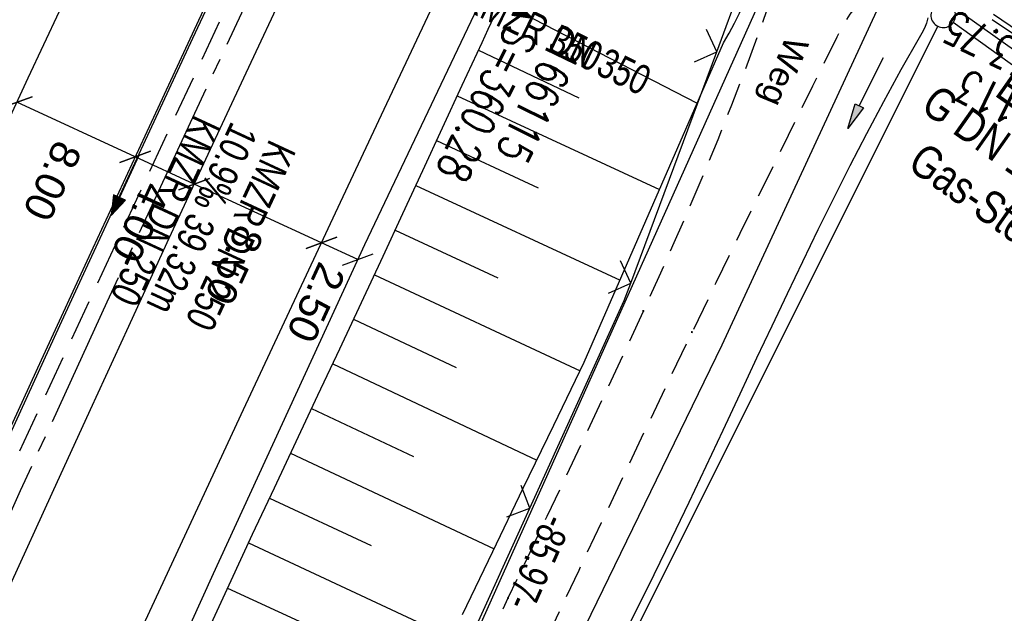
# Model space of a CAD drawing. Extents: x 508892 to 509489, y 458506 to 459473.
# Tile 49 of 62: x 509244 to 509304, y 459226 to 459262. Entities that reach past the tile are written whole.
import ezdxf

# ---------------------------------------------------------------- set-up
doc = ezdxf.new("R2010")
doc.units = 0
doc.header["$LTSCALE"] = 10
doc.header["$MEASUREMENT"] = 0
for name, pattern in [('ACAD_ISO13W100', [36, 12, -3, 12, -3, 0, -3, 0, -3]), ('ACAD_ISO14W100', [25.5, 12, -3, 0.5, -3, 0.5, -3, 0.5, -3]), ('ACHSE', [5.5, 4, -0.5, 0.5, -0.5]), ('AUSGEZOGEN', [0]), ('LT00', [0]), ('LT08', [0.42, 0.2, -0.1, 0.02, -0.1]), ('LT11', [0.3, 0.2, -0.1]), ('STRICHLINIE2', [0.375, 0.25, -0.125])]:
    doc.linetypes.add(name, pattern=pattern)
doc.layers.get('0').update_dxf_attribs({"linetype": 'LT00'})
for name, color, linetype in [('--EK_FBR', 1, 'LT00'), ('--EK_Halt-Pfeil', 4, 'LT00'), ('--EK_Haltung', 7, 'STRICHLINIE2'), ('--EK_Haltung-Text', 140, 'LT00'), ('--EK_Schacht-Text', 5, 'LT00'), ('--EL_DFK_AB_L', 21, 'LT00'), ('--EL_Halt-Pfeil', 4, 'LT00'), ('--EL_Haltung', 182, 'STRICHLINIE2'), ('--EL_Haltung-Text', 182, 'LT00'), ('-AX-093', 35, 'ACHSE'), ('ABSTAND', 8, 'LT00'), ('BEMAßUNG', 255, 'Continuous'), ('DFK_AB_L', 21, 'LT00'), ('DFK_GZPKT', 250, 'LT00'), ('DFK_KATASTER', 250, 'LT00'), ('DL_TEXT', 182, 'LT00'), ('FELDWEG_TEXT', 250, 'Continuous'), ('GASLTG', 250, 'ACAD_ISO13W100'), ('GASLTG_TEXT', 250, 'Continuous'), ('PFEIL', 140, 'AUSGEZOGEN'), ('TELEKOM', 210, 'ACAD_ISO14W100'), ('V111_AFBR_BAB', 250, 'LT00'), ('V111_BOESCH', 250, 'LT00'), ('V111_BOSCHUNG', 250, 'LT00'), ('V111_FELDWEG', 250, 'LT11'), ('V111_GRABEN', 250, 'LT00'), ('V111_H_BORD', 8, 'LT00'), ('V111_LD_MARK', 250, 'LT00'), ('V111_ZAUN', 40, 'LT00')]:
    doc.layers.add(name, color=color, linetype=linetype)
doc.styles.add('Arial', font='ARIAL.TTF')
doc.styles.add('Beschrift', font='ARIAL.TTF')
doc.styles.add('Haltungsbeschriftung', font='ARIAL.TTF', dxfattribs={"width": 0.75})
doc.styles.add('schachtbeschriftung', font='romans.shx', dxfattribs={"width": 0.75, "height": 2})
doc.styles.get("Standard").update_dxf_attribs({"font": 'ARIAL.TTF'})
doc.styles.add('Versorgungsltg', font='ARIAL.TTF', dxfattribs={"width": 0.8, "height": 2})

# ---------------------------------------------------------------- blocks, each defined once
blk = doc.blocks.new('SYMB7010')
at = {"color": 0, "linetype": 'ByBlock'}
for points in [[(-0.031408, 0.499213), (-0.093728, 0.49134), (-0.15457, 0.475719), (-0.212975, 0.452595), (-0.268021, 0.422333), (-0.31884, 0.385411), (-0.36463, 0.342411), (-0.40467, 0.29401), (-0.438329, 0.240973), (-0.465074, 0.184136), (-0.484486, 0.124395), (-0.496256, 0.062692), (-0.5002, 0)], [(0.5002, 0), (0.496256, 0.062692), (0.484485, 0.124395), (0.465074, 0.184136), (0.438329, 0.240973), (0.40467, 0.29401), (0.36463, 0.342411), (0.31884, 0.385411), (0.268021, 0.422333), (0.212975, 0.452595), (0.15457, 0.475719), (0.093728, 0.49134), (0.031408, 0.499213), (-0.031408, 0.499213)], [(-0.5002, 0), (-0.496256, -0.062692), (-0.484486, -0.124395), (-0.465075, -0.184136), (-0.438329, -0.240973), (-0.404671, -0.29401), (-0.36463, -0.342411), (-0.31884, -0.385411), (-0.268021, -0.422333), (-0.212975, -0.452595), (-0.154571, -0.475719), (-0.093728, -0.49134), (-0.031408, -0.499213), (0.031408, -0.499213)], [(0.031408, -0.499213), (0.093728, -0.491341), (0.15457, -0.475719), (0.212975, -0.452595), (0.268021, -0.422333), (0.31884, -0.385411), (0.36463, -0.342411), (0.404671, -0.294011), (0.438329, -0.240974), (0.465075, -0.184136), (0.484486, -0.124395), (0.496256, -0.062692), (0.500201, 0)]]:
    blk.add_lwpolyline(points, dxfattribs=at)
blk = doc.blocks.new('Pfreil3')
at = {"layer": 'PFEIL'}
blk.add_hatch(color=256, dxfattribs=at).paths.add_polyline_path([(-1.549, 0.273), (-1.549, -0.273), (0, 0)])
for p, q in [((-1.549, 0), (-4.831, 0)), ((-1.549, -0.273), (-1.549, 0.273)), ((-1.549, 0.273), (0, 0)), ((0, 0), (-1.549, -0.273))]:
    blk.add_line(p, q, dxfattribs=at)
blk = doc.blocks.new('SYMB0011')
at = {"color": 0, "linetype": 'ByBlock'}
for p, q in [((0.5, 0), (-0.5, 0)), ((0, 0.5), (0, -0.5))]:
    blk.add_line(p, q, dxfattribs=at)
blk = doc.blocks.new('_Oblique')
at = {"color": 0, "linetype": 'ByBlock', "lineweight": -2}
blk.add_line((-0.5, -0.5), (0.5, 0.5), dxfattribs=at)
blk = doc.blocks.new('SYMB0024')
at = {"color": 0, "linetype": 'ByBlock'}
for p, q in [((-0.5, 0.5), (0, 0)), ((0, 0), (0.5, 0.5))]:
    blk.add_line(p, q, dxfattribs=at)
blk = doc.blocks.new('SYMB0070')
at = {"color": 0, "linetype": 'ByBlock'}
for p, q in [((-0.5, 0), (0.2, 0)), ((0.5, 0), (0.2, 0.1)), ((0.2, 0.1), (0.2, 0)), ((0.468, 0), (0.21, 0.086)), ((0.21, 0.086), (0.21, -0.086)), ((0.21, -0.086), (0.468, 0)), ((0.22, -0.072), (0.437, 0)), ((0.23, -0.058), (0.405, 0)), ((0.24, -0.045), (0.374, 0)), ((0.342, 0), (0.25, 0.031)), ((0.25, 0.031), (0.25, -0.031)), ((0.25, -0.031), (0.342, 0)), ((0.26, -0.017), (0.31, 0)), ((0.27, -0.003), (0.279, 0))]:
    blk.add_line(p, q, dxfattribs=at)
for points in [[(0.2, 0), (0.2, -0.1), (0.5, 0)], [(0.437, 0), (0.22, 0.072), (0.22, -0.072)], [(0.405, 0), (0.23, 0.058), (0.23, -0.058)], [(0.374, 0), (0.24, 0.045), (0.24, -0.045)], [(0.31, 0), (0.26, 0.017), (0.26, -0.017)], [(0.279, 0), (0.27, 0.003), (0.27, -0.003)]]:
    blk.add_lwpolyline(points, dxfattribs=at)

msp = doc.modelspace()

# ---------------------------------------------------------------- linework, layer by layer
at = {"layer": '--EK_FBR'}
msp.add_lwpolyline([(509246.093, 459206.393), (509256.002, 459228.3), (509265.2, 459248.287), (509273.482, 459265.717), (509275.845, 459270.827), (509283.472, 459287.1), (509284.203, 459288.65), (509284.942, 459290.196), (509285.685, 459291.739), (509286.433, 459293.281), (509287.689, 459295.857), (509288.949, 459298.432), (509290.212, 459301.004), (509291.477, 459303.577), (509292.741, 459306.149), (509294.004, 459308.722), (509295.339, 459311.45), (509296.672, 459314.179), (509298.007, 459316.907), (509299.345, 459319.633), (509300.69, 459322.356), (509302.043, 459325.075), (509303.409, 459327.788), (509304.788, 459330.493)], dxfattribs=at)
at = {"layer": '--EK_FBR', "color": 2}
for points in [[(509280.836, 459315.894), (509278.884, 459311.893), (509276.941, 459307.887), (509275.008, 459303.877), (509273.08, 459299.864), (509271.158, 459295.849), (509268.78, 459290.869), (509266.407, 459285.886), (509264.04, 459280.901), (509261.68, 459275.912), (509258.384, 459268.91), (509255.102, 459261.901), (509251.834, 459254.886), (509248.676, 459248.074), (509245.532, 459241.255), (509242.403, 459234.43), (509239.079, 459227.136), (509235.774, 459219.834)], [(509284.307, 459313.73), (509282.226, 459309.432), (509280.145, 459305.133), (509278.064, 459300.835), (509275.984, 459296.536), (509273.85, 459292.117), (509271.719, 459287.696), (509269.594, 459283.273), (509267.475, 459278.847), (509265.365, 459274.416), (509262.888, 459269.184), (509260.424, 459263.947), (509257.971, 459258.703), (509255.529, 459253.455), (509253.183, 459248.388), (509250.845, 459243.317), (509248.514, 459238.242), (509246.19, 459233.165), (509243.655, 459227.61), (509241.127, 459222.051)]]:
    msp.add_lwpolyline(points, dxfattribs=at)
at = {"layer": '--EK_FBR', "linetype": 'LT11', "flags": 128}
for points in [[(509289.629, 459266.616), (509289.85, 459266.067), (509289.998, 459265.493), (509290.07, 459264.905), (509290.066, 459264.313), (509289.986, 459263.726), (509289.831, 459263.154), (509289.079, 459261.014), (509288.295, 459258.886), (509287.48, 459256.769), (509286.639, 459254.661), (509285.773, 459252.564), (509284.885, 459250.475), (509283.978, 459248.393), (509283.056, 459246.319), (509282.12, 459244.251), (509280.968, 459241.745), (509279.804, 459239.245), (509278.63, 459236.751), (509277.449, 459234.259), (509276.265, 459231.77), (509275.08, 459229.281), (509273.898, 459226.791), (509271.386, 459221.457), (509268.9, 459216.11), (509266.44, 459210.751), (509264.008, 459205.379), (509262.848, 459202.791), (509261.692, 459200.201), (509260.539, 459197.61), (509259.385, 459195.019), (509258.229, 459192.428), (509257.558, 459190.926), (509256.889, 459189.422), (509256.229, 459187.915), (509255.582, 459186.403), (509254.952, 459184.884), (509254.418, 459183.548), (509253.896, 459182.206), (509253.383, 459180.862), (509252.874, 459179.515), (509252.365, 459178.169), (509251.851, 459176.825), (509251.328, 459175.484), (509250.573, 459173.611), (509249.796, 459171.748), (509249.001, 459169.891), (509248.192, 459168.04), (509247.375, 459166.193), (509246.552, 459164.348), (509245.729, 459162.503), (509244.909, 459160.657), (509244.097, 459158.807), (509243.154, 459156.62), (509242.225, 459154.427), (509241.307, 459152.229), (509240.397, 459150.028), (509239.491, 459147.826), (509238.588, 459145.622), (509236.518, 459140.583), (509234.444, 459135.545), (509232.366, 459130.509), (509230.286, 459125.474), (509228.205, 459120.439), (509226.126, 459115.404), (509224.048, 459110.367), (509221.975, 459105.33), (509219.906, 459100.29), (509217.594, 459094.635), (509215.291, 459088.976), (509212.999, 459083.312), (509211.723, 459080.144), (509210.449, 459076.976), (509209.176, 459073.807), (509207.902, 459070.639), (509206.625, 459067.471), (509205.344, 459064.306), (509204.057, 459061.143), (509202.762, 459057.983), (509201.421, 459054.736), (509200.073, 459051.493), (509198.719, 459048.251), (509197.363, 459045.011), (509196.005, 459041.771), (509194.65, 459038.53), (509193.298, 459035.288), (509191.952, 459032.043), (509190.637, 459028.851), (509189.328, 459025.656), (509188.024, 459022.459), (509186.723, 459019.261), (509185.424, 459016.062), (509184.222, 459012.797), (509182.934, 459009.565), (509181.563, 459006.368), (509180.108, 459003.208), (509179.634, 459002.563), (509179.152, 459001.927), (509178.653, 459001.306), (509178.13, 459000.708), (509177.574, 459000.143), (509176.977, 458999.617), (509176.538, 458999.284), (509176.077, 458998.983), (509175.593, 458998.725), (509175.087, 458998.52)], [(509295.725, 459263.501), (509295.165, 459262.922), (509294.666, 459262.289), (509294.234, 459261.609), (509293.873, 459260.889), (509292.396, 459257.908), (509290.922, 459254.927), (509289.451, 459251.945), (509287.987, 459248.959), (509286.529, 459245.97), (509285.081, 459242.976), (509283.694, 459240.082), (509282.314, 459237.185), (509280.94, 459234.285), (509279.568, 459231.384), (509278.195, 459228.483), (509276.82, 459225.584), (509275.395, 459222.593), (509273.965, 459219.604), (509272.533, 459216.616), (509271.099, 459213.629), (509269.666, 459210.641), (509268.235, 459207.652), (509266.807, 459204.661), (509265.921, 459202.797), (509265.04, 459200.931), (509264.166, 459199.061), (509263.302, 459197.187), (509262.451, 459195.308), (509261.616, 459193.421), (509260.799, 459191.527), (509260.034, 459189.701), (509259.285, 459187.869), (509258.549, 459186.031), (509257.824, 459184.189), (509257.061, 459182.228), (509256.302, 459180.266), (509255.543, 459178.305), (509254.779, 459176.345), (509254.007, 459174.388), (509253.016, 459171.925), (509252.006, 459169.47), (509250.98, 459167.021), (509249.94, 459164.578), (509248.888, 459162.14), (509247.826, 459159.706), (509246.756, 459157.276), (509245.654, 459154.79), (509244.549, 459152.306), (509243.444, 459149.822), (509242.343, 459147.336), (509241.247, 459144.848), (509239.602, 459141.067), (509237.977, 459137.278), (509236.37, 459133.48), (509234.779, 459129.676), (509233.202, 459125.865), (509231.638, 459122.05), (509230.085, 459118.229), (509228.542, 459114.405), (509227.006, 459110.577), (509225.475, 459106.747), (509223.949, 459102.916), (509222.425, 459099.084), (509220.737, 459094.839), (509219.05, 459090.594), (509217.362, 459086.35), (509215.672, 459082.106), (509214.231, 459078.493), (509212.788, 459074.881), (509211.339, 459071.27), (509209.885, 459067.663), (509208.423, 459064.058), (509206.951, 459060.457), (509205.469, 459056.861), (509204.262, 459053.957), (509203.049, 459051.055), (509201.831, 459048.155), (509200.611, 459045.255), (509199.391, 459042.356), (509198.173, 459039.457), (509196.959, 459036.555), (509195.749, 459033.652), (509194.548, 459030.745), (509193.229, 459027.526), (509191.92, 459024.303), (509190.618, 459021.077), (509189.32, 459017.849), (509188.025, 459014.62), (509183.421, 459002.149), (509183.311, 459001.142), (509183.209, 459000.136), (509183.123, 458999.129), (509183.06, 458998.122), (509183.029, 458997.115), (509183.036, 458996.107), (509183.101, 458994.936), (509183.227, 458993.767), (509183.409, 458992.604), (509183.644, 458991.45), (509183.928, 458990.307), (509184.259, 458989.178), (509184.592, 458988.178), (509184.953, 458987.19), (509185.336, 458986.21), (509185.733, 458985.235), (509186.139, 458984.263), (509186.547, 458983.29), (509186.951, 458982.314), (509187.392, 458981.209), (509187.814, 458980.095), (509188.21, 458978.972), (509188.576, 458977.841), (509188.906, 458976.7), (509189.195, 458975.55), (509189.437, 458974.389), (509189.627, 458973.219), (509189.78, 458971.8), (509189.851, 458970.372), (509189.842, 458968.939), (509189.754, 458967.505), (509189.588, 458966.077), (509189.347, 458964.659), (509189.033, 458963.257), (509188.645, 458961.875), (509188.139, 458960.389), (509187.554, 458958.934), (509186.895, 458957.511), (509186.168, 458956.121), (509185.379, 458954.765), (509184.533, 458953.442), (509183.636, 458952.155), (509182.695, 458950.904), (509181.729, 458949.706), (509180.729, 458948.54), (509179.699, 458947.401), (509178.644, 458946.285), (509177.567, 458945.189), (509176.473, 458944.108), (509175.366, 458943.039), (509174.249, 458941.977), (509173.128, 458940.919), (509172.005, 458939.86), (509170.706, 458938.626), (509169.416, 458937.382), (509168.137, 458936.128), (509166.875, 458934.859), (509165.633, 458933.572), (509164.416, 458932.266), (509163.226, 458930.938), (509162.069, 458929.584), (509160.947, 458928.202), (509159.866, 458926.789), (509158.776, 458925.269), (509157.731, 458923.715), (509156.729, 458922.13), (509155.767, 458920.518), (509154.841, 458918.881), (509153.95, 458917.224), (509153.09, 458915.549), (509152.258, 458913.86), (509151.451, 458912.159), (509150.386, 458909.825), (509149.36, 458907.477), (509148.37, 458905.116), (509147.413, 458902.743), (509146.486, 458900.359), (509145.586, 458897.965), (509144.712, 458895.563), (509143.859, 458893.152), (509143.002, 458890.667), (509142.163, 458888.175), (509141.338, 458885.678), (509140.526, 458883.177), (509139.722, 458880.672), (509138.924, 458878.165), (509138.13, 458875.657), (509137.337, 458873.149), (509136.541, 458870.641), (509135.756, 458868.181), (509134.969, 458865.722), (509134.181, 458863.263), (509133.395, 458860.804), (509132.614, 458858.344), (509131.84, 458855.882), (509131.074, 458853.417), (509130.32, 458850.948), (509129.58, 458848.476), (509128.83, 458845.915), (509128.095, 458843.349), (509127.371, 458840.78), (509126.656, 458838.208), (509125.947, 458835.634), (509125.241, 458833.059), (509124.536, 458830.484), (509123.828, 458827.91), (509123.116, 458825.337), (509122.395, 458822.767), (509121.664, 458820.199), (509120.923, 458817.645), (509120.172, 458815.094), (509119.414, 458812.545), (509118.651, 458809.998), (509117.886, 458807.451), (509117.123, 458804.903), (509116.364, 458802.355), (509115.611, 458799.804), (509114.869, 458797.251), (509114.032, 458794.317), (509113.209, 458791.378), (509112.397, 458788.436), (509111.594, 458785.492), (509110.798, 458782.546), (509110.005, 458779.598), (509109.213, 458776.651), (509108.419, 458773.704), (509107.517, 458770.375), (509106.612, 458767.048), (509105.705, 458763.721), (509104.799, 458760.394), (509103.895, 458757.066), (509102.996, 458753.737), (509102.103, 458750.406), (509101.22, 458747.073), (509100.347, 458743.737), (509099.4, 458740.058), (509098.466, 458736.375), (509097.545, 458732.69), (509096.633, 458729.002), (509095.729, 458725.312), (509094.832, 458721.62), (509093.106, 458714.464), (509091.396, 458707.305), (509089.704, 458700.141), (509088.031, 458692.972), (509087.314, 458689.871), (509086.603, 458686.769), (509085.899, 458683.664), (509085.206, 458680.558), (509084.524, 458677.449), (509083.857, 458674.338), (509083.205, 458671.223), (509082.572, 458668.104), (509081.956, 458664.972), (509081.358, 458661.837), (509080.775, 458658.699), (509080.204, 458655.558), (509079.643, 458652.416), (509079.088, 458649.272), (509078.538, 458646.128), (509077.309, 458639.07), (509076.475, 458634.267), (509075.449, 458628.336), (509074.425, 458622.404), (509073.401, 458616.473), (509072.377, 458610.541), (509071.352, 458604.609), (509070.324, 458598.678), (509069.292, 458592.746), (509068.899, 458590.49), (509068.508, 458588.234), (509068.122, 458585.977), (509067.744, 458583.719), (509067.377, 458581.46), (509067.023, 458579.198), (509066.686, 458576.934), (509066.368, 458574.668), (509066.11, 458572.704), (509065.864, 458570.739), (509065.629, 458568.772), (509065.401, 458566.804), (509065.175, 458564.835), (509064.95, 458562.867), (509064.709, 458560.79), (509064.46, 458558.713), (509064.2, 458556.638), (509063.906, 458554.417), (509063.6, 458552.198), (509063.283, 458549.98), (509062.959, 458547.763), (509062.633, 458545.546), (509062.308, 458543.329), (509062.305, 458543.306)]]:
    msp.add_lwpolyline(points, dxfattribs=at)
at = {"layer": '--EK_Haltung'}
msp.add_line((509259.505, 459268.608), (509243.569, 459234.307), dxfattribs=at)
at = {"layer": '--EL_DFK_AB_L'}
msp.add_line((509290.763, 459266.565), (509256.187, 459189.494), dxfattribs=at)
at = {"layer": '--EL_Haltung'}
msp.add_line((509259.505, 459268.608), (509243.569, 459234.307), dxfattribs=at)
at = {"layer": '-AX-093', "ltscale": 0.2}
msp.add_lwpolyline([(509298.853, 459347.237), (509293.217, 459335.931), (509287.619, 459324.605), (509282.06, 459313.261), (509276.539, 459301.898), (509271.057, 459290.516), (509265.616, 459279.115), (509260.215, 459267.694), (509254.856, 459256.253), (509249.54, 459244.793), (509244.266, 459233.314), (509239.035, 459221.814), (509233.849, 459210.294), (509228.707, 459198.755), (509223.612, 459187.195), (509218.562, 459175.615), (509213.559, 459164.014)], dxfattribs=at)
at = {"layer": 'BEMAßUNG'}
for p, q in [((509251.249, 459253.619), (509244.06, 459256.935)), ((509254.84, 459251.963), (509251.249, 459253.619)), ((509262.574, 459248.39), (509254.838, 459251.958)), ((509264.781, 459247.379), (509262.576, 459248.396))]:
    msp.add_line(p, q, dxfattribs=at)
at = {"layer": 'DFK_AB_L'}
msp.add_line((509290.763, 459266.565), (509256.187, 459189.494), dxfattribs=at)
at = {"layer": 'DFK_KATASTER'}
for p, q in [((509271.956, 459205.441), (509300.005, 459261.559)), ((509350.65, 459225.85), (509300.948, 459261.789))]:
    msp.add_line(p, q, dxfattribs=at)
at = {"layer": 'GASLTG', "color": 80, "linetype": 'LT08', "flags": 128}
msp.add_lwpolyline([(509204.619, 459308.342), (509215.175, 459303.747), (509223.767, 459300.143), (509239.566, 459293.357), (509252.653, 459287.256), (509284.341, 459272.198), (509295.237, 459267.472), (509312.208, 459255.926), (509333.826, 459240.401), (509351.621, 459227.299), (509353.597, 459225.775), (509360.892, 459219.826), (509364.806, 459217.057), (509368.086, 459214), (509370.691, 459211.625), (509372.321, 459210.345), (509373.638, 459209.447), (509374.179, 459209.424), (509374.819, 459209.917), (509376.788, 459212.226), (509378.431, 459214.689), (509379.66, 459215.661), (509384.036, 459212.359), (509391.717, 459206.341), (509407.132, 459195.37), (509418.981, 459187.27), (509419.108, 459187.186)], dxfattribs=at)
at = {"layer": 'GASLTG', "ltscale": 0.05, "flags": 128}
msp.add_lwpolyline([(509204.678, 459308.643), (509215.293, 459304.023), (509223.884, 459300.419), (509239.689, 459293.631), (509252.781, 459287.527), (509284.465, 459272.471), (509295.382, 459267.736), (509312.38, 459256.172), (509334.001, 459240.645), (509351.802, 459227.539), (509353.784, 459226.01), (509361.074, 459220.065), (509364.996, 459217.291), (509368.29, 459214.221), (509370.885, 459211.854), (509372.499, 459210.587), (509373.736, 459209.743), (509374.083, 459209.728), (509374.611, 459210.135), (509376.548, 459212.407), (509378.208, 459214.895), (509379.656, 459216.041), (509384.219, 459212.596), (509391.896, 459206.581), (509407.304, 459195.616), (509419.149, 459187.519), (509419.217, 459187.474)], dxfattribs=at)
at = {"layer": 'TELEKOM', "ltscale": 0.05, "flags": 128}
msp.add_lwpolyline([(509248.747, 459368.272), (509251.72, 459342.048), (509321.701, 459308.134), (509309.935, 459283.324), (509300.503, 459263.064), (509328.869, 459242.782), (509351.182, 459226.911), (509380.924, 459205.782), (509415.573, 459181.225), (509416.59, 459180.544)], dxfattribs=at)
at = {"layer": 'V111_AFBR_BAB'}
msp.add_lwpolyline([(509246.093, 459206.393), (509256.002, 459228.3), (509265.2, 459248.287), (509273.482, 459265.717), (509275.845, 459270.827), (509283.472, 459287.1), (509284.203, 459288.65), (509284.942, 459290.196), (509285.685, 459291.739), (509286.433, 459293.281), (509287.689, 459295.857), (509288.949, 459298.432), (509290.212, 459301.004), (509291.477, 459303.577), (509292.741, 459306.149), (509294.004, 459308.722), (509295.339, 459311.45), (509296.672, 459314.179), (509298.007, 459316.907), (509299.345, 459319.633), (509300.69, 459322.356), (509302.043, 459325.075), (509303.409, 459327.788), (509304.788, 459330.493)], dxfattribs=at)
at = {"layer": 'V111_AFBR_BAB', "color": 0}
for points in [[(509280.836, 459315.894), (509278.884, 459311.893), (509276.941, 459307.887), (509275.008, 459303.877), (509273.08, 459299.864), (509271.158, 459295.849), (509268.78, 459290.869), (509266.407, 459285.886), (509264.04, 459280.901), (509261.68, 459275.912), (509258.384, 459268.91), (509255.102, 459261.901), (509251.834, 459254.886), (509248.676, 459248.074), (509245.532, 459241.255), (509242.403, 459234.43), (509239.079, 459227.136), (509235.774, 459219.834)], [(509284.307, 459313.73), (509282.226, 459309.432), (509280.145, 459305.133), (509278.064, 459300.835), (509275.984, 459296.536), (509273.85, 459292.117), (509271.719, 459287.696), (509269.594, 459283.273), (509267.475, 459278.847), (509265.365, 459274.416), (509262.888, 459269.184), (509260.424, 459263.947), (509257.971, 459258.703), (509255.529, 459253.455), (509253.183, 459248.388), (509250.845, 459243.317), (509248.514, 459238.242), (509246.19, 459233.165), (509243.655, 459227.61), (509241.127, 459222.051)]]:
    msp.add_lwpolyline(points, dxfattribs=at)
at = {"layer": 'V111_BOESCH'}
for points in [[(509271.131, 459225.808), (509272.978, 459229.643), (509274.828, 459233.477), (509276.681, 459237.309), (509278.535, 459241.141), (509287, 459260.551), (509287.337, 459261.141), (509287.664, 459261.737), (509287.969, 459262.345), (509288.24, 459262.973), (509288.467, 459263.626), (509288.587, 459264.077), (509288.668, 459264.534), (509288.699, 459264.988), (509288.667, 459265.431), (509288.566, 459265.845), (509288.404, 459266.243), (509288.195, 459266.63), (509287.949, 459267.008), (509287.68, 459267.379), (509287.398, 459267.748)], [(509255.631, 459224.721), (509257.079, 459227.868), (509258.389, 459230.689), (509259.706, 459233.507), (509261.028, 459236.323), (509262.353, 459239.137), (509263.677, 459241.952), (509264.999, 459244.768), (509266.315, 459247.586), (509267.52, 459250.183), (509268.721, 459252.781), (509269.919, 459255.381), (509271.119, 459257.98), (509272.322, 459260.579), (509272.698, 459261.387), (509273.079, 459262.193)]]:
    msp.add_lwpolyline(points, dxfattribs=at)
at = {"layer": 'V111_BOSCHUNG'}
for p, q in [((509273.478, 459263.013), (509285.398, 459256.878)), ((509272.1, 459260.101), (509278.193, 459257.215)), ((509270.819, 459257.33), (509283.108, 459251.628)), ((509269.562, 459254.606), (509275.735, 459251.742)), ((509268.306, 459251.882), (509280.709, 459246.126)), ((509267.046, 459249.159), (509273.278, 459246.268)), ((509265.786, 459246.451), (509278.284, 459240.623)), ((509264.52, 459243.746), (509270.746, 459240.828)), ((509263.25, 459241.042), (509275.66, 459235.197)), ((509261.972, 459238.328), (509268.163, 459235.412)), ((509260.695, 459235.613), (509273.05, 459229.794)), ((509259.415, 459232.886), (509265.585, 459229.994)), ((509258.14, 459230.156), (509270.46, 459224.411)), ((509256.868, 459227.41), (509263.021, 459224.57))]:
    msp.add_line(p, q, dxfattribs=at)
at = {"layer": 'V111_FELDWEG', "flags": 128}
for points in [[(509289.629, 459266.616), (509289.85, 459266.067), (509289.998, 459265.493), (509290.07, 459264.905), (509290.066, 459264.313), (509289.986, 459263.726), (509289.831, 459263.154), (509289.079, 459261.014), (509288.295, 459258.886), (509287.48, 459256.769), (509286.639, 459254.661), (509285.773, 459252.564), (509284.885, 459250.475), (509283.978, 459248.393), (509283.056, 459246.319), (509282.12, 459244.251), (509280.968, 459241.745), (509279.804, 459239.245), (509278.63, 459236.751), (509277.449, 459234.259), (509276.265, 459231.77), (509275.08, 459229.281), (509273.898, 459226.791), (509271.386, 459221.457), (509268.9, 459216.11), (509266.44, 459210.751), (509264.008, 459205.379), (509262.848, 459202.791), (509261.692, 459200.201), (509260.539, 459197.61), (509259.385, 459195.019), (509258.229, 459192.428), (509257.558, 459190.926), (509256.889, 459189.422), (509256.229, 459187.915), (509255.582, 459186.403), (509254.952, 459184.884), (509254.418, 459183.548), (509253.896, 459182.206), (509253.383, 459180.862), (509252.874, 459179.515), (509252.365, 459178.169), (509251.851, 459176.825), (509251.328, 459175.484), (509250.573, 459173.611), (509249.796, 459171.748), (509249.001, 459169.891), (509248.192, 459168.04), (509247.375, 459166.193), (509246.552, 459164.348), (509245.729, 459162.503), (509244.909, 459160.657), (509244.097, 459158.807), (509243.154, 459156.62), (509242.225, 459154.427), (509241.307, 459152.229), (509240.397, 459150.028), (509239.491, 459147.826), (509238.588, 459145.622), (509236.518, 459140.583), (509234.444, 459135.545), (509232.366, 459130.509), (509230.286, 459125.474), (509228.205, 459120.439), (509226.126, 459115.404), (509224.048, 459110.367), (509221.975, 459105.33), (509219.906, 459100.29), (509217.594, 459094.635), (509215.291, 459088.976), (509212.999, 459083.312), (509211.723, 459080.144), (509210.449, 459076.976), (509209.176, 459073.807), (509207.902, 459070.639), (509206.625, 459067.471), (509205.344, 459064.306), (509204.057, 459061.143), (509202.762, 459057.983), (509201.421, 459054.736), (509200.073, 459051.493), (509198.719, 459048.251), (509197.363, 459045.011), (509196.005, 459041.771), (509194.65, 459038.53), (509193.298, 459035.288), (509191.952, 459032.043), (509190.637, 459028.851), (509189.328, 459025.656), (509188.024, 459022.459), (509186.723, 459019.261), (509185.424, 459016.062), (509184.222, 459012.797), (509182.934, 459009.565), (509181.563, 459006.368), (509180.108, 459003.208), (509179.634, 459002.563), (509179.152, 459001.927), (509178.653, 459001.306), (509178.13, 459000.708), (509177.574, 459000.143), (509176.977, 458999.617), (509176.538, 458999.284), (509176.077, 458998.983), (509175.593, 458998.725), (509175.087, 458998.52)], [(509295.725, 459263.501), (509295.165, 459262.922), (509294.666, 459262.289), (509294.234, 459261.609), (509293.873, 459260.889), (509292.396, 459257.908), (509290.922, 459254.927), (509289.451, 459251.945), (509287.987, 459248.959), (509286.529, 459245.97), (509285.081, 459242.976), (509283.694, 459240.082), (509282.314, 459237.185), (509280.94, 459234.285), (509279.568, 459231.384), (509278.195, 459228.483), (509276.82, 459225.584), (509275.395, 459222.593), (509273.965, 459219.604), (509272.533, 459216.616), (509271.099, 459213.629), (509269.666, 459210.641), (509268.235, 459207.652), (509266.807, 459204.661), (509265.921, 459202.797), (509265.04, 459200.931), (509264.166, 459199.061), (509263.302, 459197.187), (509262.451, 459195.308), (509261.616, 459193.421), (509260.799, 459191.527), (509260.034, 459189.701), (509259.285, 459187.869), (509258.549, 459186.031), (509257.824, 459184.189), (509257.061, 459182.228), (509256.302, 459180.266), (509255.543, 459178.305), (509254.779, 459176.345), (509254.007, 459174.388), (509253.016, 459171.925), (509252.006, 459169.47), (509250.98, 459167.021), (509249.94, 459164.578), (509248.888, 459162.14), (509247.826, 459159.706), (509246.756, 459157.276), (509245.654, 459154.79), (509244.549, 459152.306), (509243.444, 459149.822), (509242.343, 459147.336), (509241.247, 459144.848), (509239.602, 459141.067), (509237.977, 459137.278), (509236.37, 459133.48), (509234.779, 459129.676), (509233.202, 459125.865), (509231.638, 459122.05), (509230.085, 459118.229), (509228.542, 459114.405), (509227.006, 459110.577), (509225.475, 459106.747), (509223.949, 459102.916), (509222.425, 459099.084), (509220.737, 459094.839), (509219.05, 459090.594), (509217.362, 459086.35), (509215.672, 459082.106), (509214.231, 459078.493), (509212.788, 459074.881), (509211.339, 459071.27), (509209.885, 459067.663), (509208.423, 459064.058), (509206.951, 459060.457), (509205.469, 459056.861), (509204.262, 459053.957), (509203.049, 459051.055), (509201.831, 459048.155), (509200.611, 459045.255), (509199.391, 459042.356), (509198.173, 459039.457), (509196.959, 459036.555), (509195.749, 459033.652), (509194.548, 459030.745), (509193.229, 459027.526), (509191.92, 459024.303), (509190.618, 459021.077), (509189.32, 459017.849), (509188.025, 459014.62), (509183.421, 459002.149), (509183.311, 459001.142), (509183.209, 459000.136), (509183.123, 458999.129), (509183.06, 458998.122), (509183.029, 458997.115), (509183.036, 458996.107), (509183.101, 458994.936), (509183.227, 458993.767), (509183.409, 458992.604), (509183.644, 458991.45), (509183.928, 458990.307), (509184.259, 458989.178), (509184.592, 458988.178), (509184.953, 458987.19), (509185.336, 458986.21), (509185.733, 458985.235), (509186.139, 458984.263), (509186.547, 458983.29), (509186.951, 458982.314), (509187.392, 458981.209), (509187.814, 458980.095), (509188.21, 458978.972), (509188.576, 458977.841), (509188.906, 458976.7), (509189.195, 458975.55), (509189.437, 458974.389), (509189.627, 458973.219), (509189.78, 458971.8), (509189.851, 458970.372), (509189.842, 458968.939), (509189.754, 458967.505), (509189.588, 458966.077), (509189.347, 458964.659), (509189.033, 458963.257), (509188.645, 458961.875), (509188.139, 458960.389), (509187.554, 458958.934), (509186.895, 458957.511), (509186.168, 458956.121), (509185.379, 458954.765), (509184.533, 458953.442), (509183.636, 458952.155), (509182.695, 458950.904), (509181.729, 458949.706), (509180.729, 458948.54), (509179.699, 458947.401), (509178.644, 458946.285), (509177.567, 458945.189), (509176.473, 458944.108), (509175.366, 458943.039), (509174.249, 458941.977), (509173.128, 458940.919), (509172.005, 458939.86), (509170.706, 458938.626), (509169.416, 458937.382), (509168.137, 458936.128), (509166.875, 458934.859), (509165.633, 458933.572), (509164.416, 458932.266), (509163.226, 458930.938), (509162.069, 458929.584), (509160.947, 458928.202), (509159.866, 458926.789), (509158.776, 458925.269), (509157.731, 458923.715), (509156.729, 458922.13), (509155.767, 458920.518), (509154.841, 458918.881), (509153.95, 458917.224), (509153.09, 458915.549), (509152.258, 458913.86), (509151.451, 458912.159), (509150.386, 458909.825), (509149.36, 458907.477), (509148.37, 458905.116), (509147.413, 458902.743), (509146.486, 458900.359), (509145.586, 458897.965), (509144.712, 458895.563), (509143.859, 458893.152), (509143.002, 458890.667), (509142.163, 458888.175), (509141.338, 458885.678), (509140.526, 458883.177), (509139.722, 458880.672), (509138.924, 458878.165), (509138.13, 458875.657), (509137.337, 458873.149), (509136.541, 458870.641), (509135.756, 458868.181), (509134.969, 458865.722), (509134.181, 458863.263), (509133.395, 458860.804), (509132.614, 458858.344), (509131.84, 458855.882), (509131.074, 458853.417), (509130.32, 458850.948), (509129.58, 458848.476), (509128.83, 458845.915), (509128.095, 458843.349), (509127.371, 458840.78), (509126.656, 458838.208), (509125.947, 458835.634), (509125.241, 458833.059), (509124.536, 458830.484), (509123.828, 458827.91), (509123.116, 458825.337), (509122.395, 458822.767), (509121.664, 458820.199), (509120.923, 458817.645), (509120.172, 458815.094), (509119.414, 458812.545), (509118.651, 458809.998), (509117.886, 458807.451), (509117.123, 458804.903), (509116.364, 458802.355), (509115.611, 458799.804), (509114.869, 458797.251), (509114.032, 458794.317), (509113.209, 458791.378), (509112.397, 458788.436), (509111.594, 458785.492), (509110.798, 458782.546), (509110.005, 458779.598), (509109.213, 458776.651), (509108.419, 458773.704), (509107.517, 458770.375), (509106.612, 458767.048), (509105.705, 458763.721), (509104.799, 458760.394), (509103.895, 458757.066), (509102.996, 458753.737), (509102.103, 458750.406), (509101.22, 458747.073), (509100.347, 458743.737), (509099.4, 458740.058), (509098.466, 458736.375), (509097.545, 458732.69), (509096.633, 458729.002), (509095.729, 458725.312), (509094.832, 458721.62), (509093.106, 458714.464), (509091.396, 458707.305), (509089.704, 458700.141), (509088.031, 458692.972), (509087.314, 458689.871), (509086.603, 458686.769), (509085.899, 458683.664), (509085.206, 458680.558), (509084.524, 458677.449), (509083.857, 458674.338), (509083.205, 458671.223), (509082.572, 458668.104), (509081.956, 458664.972), (509081.358, 458661.837), (509080.775, 458658.699), (509080.204, 458655.558), (509079.643, 458652.416), (509079.088, 458649.272), (509078.538, 458646.128), (509077.505, 458640.198), (509076.475, 458634.267), (509075.449, 458628.336), (509074.425, 458622.404), (509073.401, 458616.473), (509072.377, 458610.541), (509071.352, 458604.61), (509070.324, 458598.678), (509069.292, 458592.746), (509068.899, 458590.49), (509068.508, 458588.234), (509068.122, 458585.977), (509067.744, 458583.719), (509067.377, 458581.46), (509067.023, 458579.198), (509066.686, 458576.935), (509066.368, 458574.668), (509066.11, 458572.704), (509065.864, 458570.739), (509065.629, 458568.772), (509065.401, 458566.804), (509065.175, 458564.835), (509064.95, 458562.867), (509064.709, 458560.789), (509064.46, 458558.713), (509064.2, 458556.638), (509063.906, 458554.417), (509063.599, 458552.198), (509063.283, 458549.98), (509062.959, 458547.763), (509062.633, 458545.546), (509062.308, 458543.329), (509062.305, 458543.306)]]:
    msp.add_lwpolyline(points, dxfattribs=at)
at = {"layer": 'V111_GRABEN'}
for points in [[(509278.579, 459225.085), (509286.902, 459242.188), (509296.3, 459262.502), (509296.277, 459262.806), (509296.166, 459263.09), (509295.976, 459263.329), (509295.725, 459263.501)], [(509299.407, 459262.075), (509299.324, 459261.754), (509299.197, 459261.445), (509299.042, 459261.144), (509298.873, 459260.847), (509297.77, 459258.901), (509296.704, 459256.957), (509295.67, 459255.015), (509294.665, 459253.073), (509293.684, 459251.131), (509292.724, 459249.187), (509291.78, 459247.241), (509290.848, 459245.291), (509289.924, 459243.337), (509289.003, 459241.377), (509287.979, 459239.191), (509286.953, 459236.999), (509285.921, 459234.805), (509284.881, 459232.61), (509283.831, 459230.417), (509282.768, 459228.229), (509281.691, 459226.048), (509280.596, 459223.877)]]:
    msp.add_lwpolyline(points, dxfattribs=at)
at = {"layer": 'V111_H_BORD'}
msp.add_lwpolyline([(509280.964, 459315.817), (509279.005, 459311.767), (509277.047, 459307.716), (509275.09, 459303.665), (509273.137, 459299.612), (509271.187, 459295.557), (509267.037, 459286.886), (509262.91, 459278.203), (509258.807, 459269.51), (509254.728, 459260.805), (509250.675, 459252.088), (509246.648, 459243.359), (509242.648, 459234.617), (509238.571, 459225.631), (509234.525, 459216.631), (509230.509, 459207.618), (509226.525, 459198.591), (509222.574, 459189.549), (509219.834, 459183.226), (509217.11, 459176.897), (509214.4, 459170.561), (509211.703, 459164.22)], dxfattribs=at)
at = {"layer": 'V111_LD_MARK'}
for points in [[(509282.501, 459337.288), (509280.728, 459333.672), (509278.964, 459330.052), (509277.205, 459326.429), (509275.451, 459322.804), (509273.7, 459319.178), (509270.775, 459313.116), (509267.854, 459307.051), (509264.936, 459300.985), (509262.025, 459294.915), (509259.121, 459288.842), (509256.224, 459282.765), (509253.337, 459276.684), (509250.459, 459270.598), (509247.594, 459264.506), (509244.741, 459258.409), (509239.121, 459246.292), (509233.555, 459234.15), (509228.042, 459221.984), (509222.582, 459209.794), (509217.175, 459197.58), (509211.819, 459185.343), (509206.516, 459173.083), (509201.263, 459160.801)], [(509249.512, 459220.336), (509252.278, 459226.318), (509255.053, 459232.296), (509257.835, 459238.271), (509260.625, 459244.243), (509263.42, 459250.213), (509266.221, 459256.181), (509269.024, 459262.148), (509271.831, 459268.115), (509274.638, 459274.081), (509277.446, 459280.049), (509280.253, 459286.017), (509283.058, 459291.987)]]:
    msp.add_lwpolyline(points, dxfattribs=at)
at = {"layer": 'V111_ZAUN'}
for p, q in [((509281.359, 459245.947), (509286.577, 459260.01)), ((509269.014, 459218.608), (509275.224, 459232.262))]:
    msp.add_line(p, q, dxfattribs=at)
for points in [[(509286.577, 459260.01), (509288.072, 459264.039), (509286.136, 459267.915), (509283.402, 459269.827)], [(509275.224, 459232.262), (509280.964, 459244.883), (509281.359, 459245.947)]]:
    msp.add_lwpolyline(points, dxfattribs=at)

# ---------------------------------------------------------------- block references
at = {"layer": '--EK_Halt-Pfeil', "yscale": 4, "zscale": 4}
for p, xscale, rotation in [((509273.587, 459262.937), 3.999999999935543, 333.9324599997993), ((509250.63, 459251.879), 4.000000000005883, 245.0814099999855)]:
    msp.add_blockref('SYMB0070', p, dxfattribs=dict(at, xscale=xscale, rotation=rotation))
at = {"layer": '--EL_Halt-Pfeil', "xscale": 4.000000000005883, "yscale": 4, "zscale": 4, "rotation": 245.0814099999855}
msp.add_blockref('SYMB0070', (509250.63, 459251.879), dxfattribs=at)
at = {"layer": 'BEMAßUNG', "xscale": 1.4, "yscale": 1.4, "zscale": 1.4}
for p, rotation in [((509244.06, 459256.935), 155.2427081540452), ((509244.06, 459256.935), 335.2427081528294), ((509251.249, 459253.619), 335.2427081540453), ((509251.249, 459253.619), 155.2427081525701), ((509254.838, 459251.958), 155.2427081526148), ((509254.84, 459251.963), 335.2427081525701), ((509262.574, 459248.39), 335.2427081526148), ((509262.576, 459248.396), 155.2427081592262), ((509264.781, 459247.379), 335.2427081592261)]:
    msp.add_blockref('_Oblique', p, dxfattribs=dict(at, rotation=rotation))
at = {"layer": 'DFK_GZPKT', "xscale": 1.500000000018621, "yscale": 1.5, "zscale": 1.5, "rotation": 264.7377099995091}
msp.add_blockref('SYMB7010', (509300.34, 459262.229), dxfattribs=at)
at = {"layer": 'PFEIL', "rotation": 243.2614053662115}
msp.add_blockref('Pfreil3', (509294.544, 459255.334), dxfattribs=at)
at = {"layer": 'V111_FELDWEG', "xscale": 0.09999999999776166, "yscale": 0.09999999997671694, "zscale": 0.1, "rotation": 249.2379000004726}
for p in [(509282.12, 459244.251), (509285.081, 459242.976), (509273.898, 459226.791)]:
    msp.add_blockref('SYMB0011', p, dxfattribs=at)
at = {"layer": 'V111_ZAUN', "yscale": 2.099999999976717, "zscale": 2.1}
for p, xscale, rotation in [((509286.577, 459260.01), 2.100000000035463, 69.64354999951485), ((509281.359, 459245.947), 2.100000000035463, 69.64354999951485), ((509275.224, 459232.262), 2.10000000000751, 65.54247000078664)]:
    msp.add_blockref('SYMB0024', p, dxfattribs=dict(at, xscale=xscale, rotation=rotation))

# ---------------------------------------------------------------- texts
at = {"layer": '--EK_Haltung-Text', "style": 'Haltungsbeschriftung', "width": 0.75}
for s, p in [('10.9‰ 39.32m', (509257.108, 459255.838)), ('KMZR DN 250', (509259.43, 459254.76))]:
    msp.add_text(s, height=1.8, rotation=-114.91859, dxfattribs=at).set_placement(p)
at = {"layer": '--EK_Schacht-Text', "style": 'schachtbeschriftung', "width": 0.75}
for s, rotation, p in [('S=360.28', 243.93246, (509273.896, 459261.78)), ('S=353.75', -206.01105, (509309.983, 459258.196)), ('166115', 243.93246, (509276.511, 459260.818)), ('166113', -206.01105, (509308.72, 459255.607))]:
    msp.add_text(s, height=2, rotation=rotation, dxfattribs=at).set_placement(p)
at = {"layer": '--EL_Haltung-Text', "style": 'Haltungsbeschriftung', "width": 0.75}
for s, rotation, p in [('KMZR DN 350', -26.06754, (509270.957, 459262.698)), ('KMZR DN 250', -114.91859, (509254.857, 459256.252))]:
    msp.add_text(s, height=1.8, rotation=rotation, dxfattribs=at).set_placement(p)
at = {"layer": 'ABSTAND', "width": 0.75}
msp.add_text(' -85.97-', height=1.8, rotation=-114.16171, dxfattribs=at).set_placement((509276.367, 459232.51))
at = {"layer": 'BEMAßUNG', "char_height": 1.8, "attachment_point": 5, "rotation": 245.24271, "style": 'Arial'}
for s, insert in [('\\A1;8.00', (509246.218, 459252.158)), ('\\A1;4.00', (509251.593, 459249.639)), ('\\A1;8.50', (509257.266, 459247.048)), ('\\A1;2.50', (509262.236, 459244.76))]:
    msp.add_mtext(s, dxfattribs=dict(at, insert=insert))
at = {"layer": 'DL_TEXT', "style": 'Haltungsbeschriftung', "width": 0.75}
msp.add_text('KMZR 350', height=1.8, rotation=-26.06754, dxfattribs=at).set_placement((509270.957, 459262.698))
at = {"layer": 'FELDWEG_TEXT', "insert": (509290.402, 459261.24), "char_height": 1.5, "attachment_point": 7, "rotation": 247.49951, "style": 'Beschrift'}
msp.add_mtext('Weg', dxfattribs=at)
at = {"layer": 'GASLTG_TEXT', "insert": (509307.424, 459251.671), "char_height": 2, "attachment_point": 5, "rotation": 324.8825, "style": 'Versorgungsltg'}
msp.add_mtext('E.ON Bayern\\PG DN 100 St PN 16\\PGas-Steuerkabel', dxfattribs=at)

doc.saveas('drawing.dxf')
